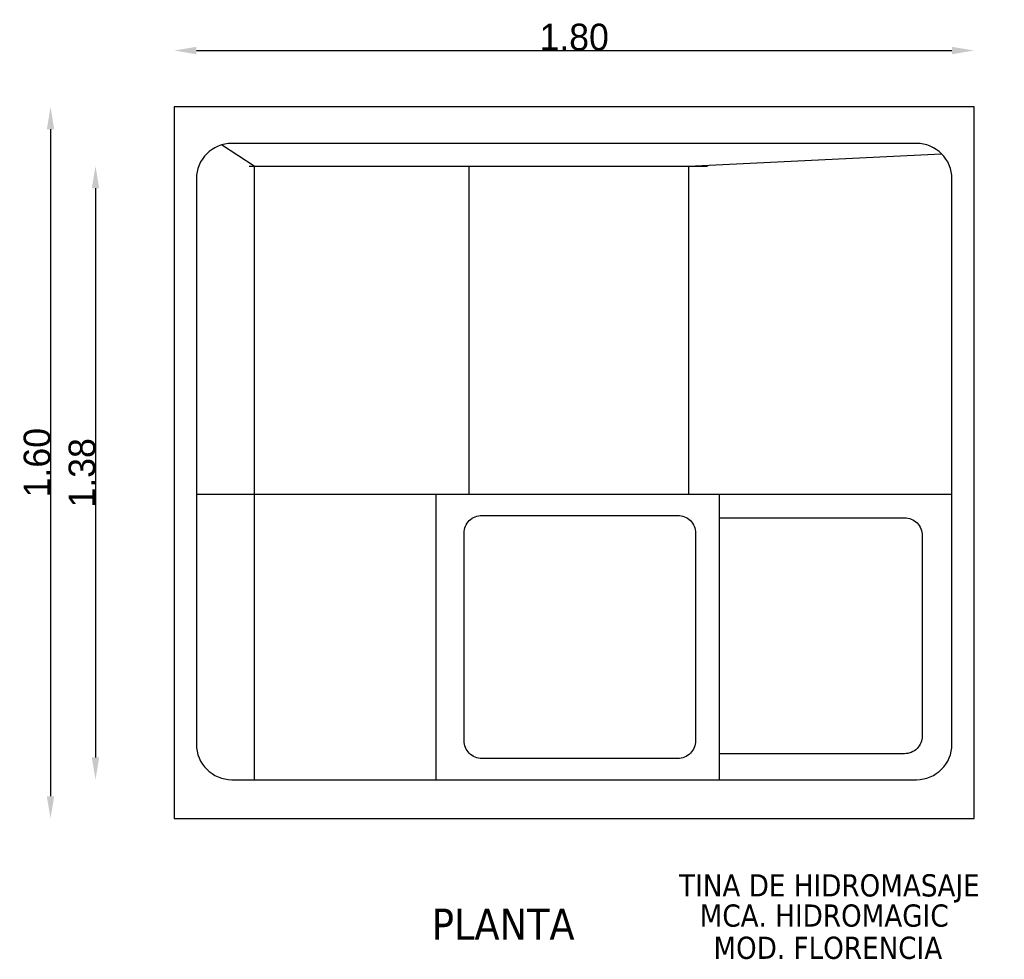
# Model space of a CAD drawing. Extents: x 78.49 to 80.7, y 133.79 to 135.91.
import ezdxf

# ---------------------------------------------------------------- set-up
doc = ezdxf.new("R2010")
doc.units = 0
doc.header["$MEASUREMENT"] = 0
doc.layers.get('0').update_dxf_attribs({"linetype": 'CONTINUOUS'})
doc.layers.get('DEFPOINTS').update_dxf_attribs({"linetype": 'CONTINUOUS'})
doc.layers.add('COTAS', color=1, linetype='CONTINUOUS')
doc.styles.add('REXTO1', font='TAHOMA.TTF')
doc.dimstyles.get("Standard").update_dxf_attribs({"dimtxt": 0.18, "dimasz": 0.18, "dimexe": 0.18, "dimexo": 0.0625, "dimgap": 0.09, "dimtad": 0, "dimtih": 1, "dimtoh": 1, "dimdec": 4, "dimzin": 0, "dimdsep": 46, "dimtxsty": 'Standard', "dimcen": 0.09, "dimadec": 0, "dimazin": 0, "dimtfac": 1, "dimtdec": 4, "dimtofl": 0, "dimtmove": 0, "dimatfit": 3, "dimfxl": 0, "dimtolj": 1, "dimtzin": 0, "dimarcsym": 0})

# ---------------------------------------------------------------- blocks, each defined once
blk = doc.blocks.new('*D1')
at = {"color": 0, "linetype": 'ByBlock'}
blk.add_line((78.5547, 135.6614), (78.5547, 134.1614), dxfattribs=at)
for points in [[(78.5464, 135.6614), (78.563, 135.6614), (78.5547, 135.7114)], [(78.5464, 134.1614), (78.563, 134.1614), (78.5547, 134.1114)]]:
    blk.add_solid(points, dxfattribs=at)
at = {"layer": 'DEFPOINTS', "color": 0, "linetype": 'ByBlock'}
for p in [(78.8328, 135.7114), (78.5547, 134.1114), (78.8328, 134.1114)]:
    blk.add_point(p, dxfattribs=at)
at = {"color": 0, "linetype": 'ByBlock', "insert": (78.5247, 134.9114), "char_height": 0.06, "attachment_point": 5, "rotation": 90}
blk.add_mtext('\\A1;1.60', dxfattribs=at)
blk = doc.blocks.new('*D0')
at = {"color": 0, "linetype": 'ByBlock'}
blk.add_line((78.6559, 135.5285), (78.6559, 134.2485), dxfattribs=at)
for points in [[(78.6475, 135.5285), (78.6642, 135.5285), (78.6559, 135.5785)], [(78.6475, 134.2485), (78.6642, 134.2485), (78.6559, 134.1985)]]:
    blk.add_solid(points, dxfattribs=at)
at = {"layer": 'DEFPOINTS', "color": 0, "linetype": 'ByBlock'}
for p in [(79.0017, 135.5785), (78.6559, 134.1985), (79.0128, 134.1985)]:
    blk.add_point(p, dxfattribs=at)
at = {"color": 0, "linetype": 'ByBlock', "insert": (78.6259, 134.8885), "char_height": 0.06, "attachment_point": 5, "rotation": 90}
blk.add_mtext('\\A1;1.38', dxfattribs=at)
blk = doc.blocks.new('*D2')
at = {"color": 0, "linetype": 'ByBlock'}
blk.add_line((78.8828, 135.8383), (80.5828, 135.8383), dxfattribs=at)
for points in [[(78.8828, 135.8466), (78.8828, 135.8299), (78.8328, 135.8383)], [(80.5828, 135.8466), (80.5828, 135.8299), (80.6328, 135.8383)]]:
    blk.add_solid(points, dxfattribs=at)
at = {"layer": 'DEFPOINTS', "color": 0, "linetype": 'ByBlock'}
for p in [(80.6328, 135.8383), (78.8328, 135.7114), (80.6328, 135.7114)]:
    blk.add_point(p, dxfattribs=at)
at = {"color": 0, "linetype": 'ByBlock', "insert": (79.7328, 135.8683), "char_height": 0.06, "attachment_point": 5}
blk.add_mtext('\\A1;1.80', dxfattribs=at)

msp = doc.modelspace()

# ---------------------------------------------------------------- linework, layer by layer
for p, q in [((79.0128, 135.5785), (78.9392, 135.626)), ((80.5028, 135.6295), (78.9628, 135.6295)), ((79.99, 135.5785), (80.5594, 135.6061)), ((79.0017, 135.5785), (80.0325, 135.5785)), ((79.0128, 135.5785), (79.0128, 134.1985)), ((79.4958, 135.5785), (79.4958, 134.8407)), ((79.99, 135.5785), (79.99, 134.8407)), ((78.8828, 135.5495), (78.8828, 134.2785)), ((80.5828, 134.2785), (80.5828, 135.5495)), ((78.8828, 134.8407), (80.5828, 134.8407)), ((79.4214, 134.8407), (79.4214, 134.1985)), ((80.0591, 134.8407), (80.0591, 134.1985)), ((78.9628, 134.1985), (80.5028, 134.1985))]:
    msp.add_line(p, q)
msp.add_lwpolyline([(78.8328, 134.1114), (80.6328, 134.1114), (80.6328, 135.7114), (78.8328, 135.7114)], close=True)
msp.add_lwpolyline([(79.5252, 134.793), (79.9659, 134.793, -0.414214), (80.0059, 134.753), (80.0059, 134.2863, -0.414214), (79.9659, 134.2463), (79.5252, 134.2463, -0.414214), (79.4852, 134.2863), (79.4852, 134.753, -0.414214)], format="xyb", close=True)
msp.add_lwpolyline([(80.0591, 134.7876), (80.476, 134.7876, -0.414214), (80.516, 134.7476), (80.516, 134.2969, -0.414214), (80.476, 134.2569), (80.0591, 134.2569)], format="xyb")
for centre, start, end in [((78.9628, 135.5495), 90, 180), ((80.5028, 135.5495), 0, 90), ((78.9628, 134.2785), 180, 270), ((80.5028, 134.2785), 270, 0)]:
    msp.add_arc(centre, 0.08, start, end)

# ---------------------------------------------------------------- texts
at = {"color": 5, "style": 'REXTO1'}
for s, height, p in [('TINA DE HIDROMASAJE', 0.05, (79.9688, 133.9359)), ('MCA. HIDROMAGIC', 0.05, (80.0152, 133.868)), ('PLANTA', 0.07, (79.4127, 133.8386)), ('MOD. FLORENCIA', 0.05, (80.0461, 133.7955))]:
    msp.add_text(s, height=height, dxfattribs=at).set_placement(p)

# ---------------------------------------------------------------- dimensions: what is measured, and where the dimension line sits
at = {"layer": 'COTAS'}
dim = msp.add_linear_dim(base=(80.6328, 135.8383), p1=(78.8328, 135.7114), p2=(80.6328, 135.7114), text='1.80', dimstyle='Standard', override={"dimtxt": 0.06, "dimasz": 0.05, "dimexe": 1.25, "dimexo": 0.625, "dimgap": 0, "dimtad": 1, "dimtih": 0, "dimtoh": 0, "dimdec": 2, "dimzin": 8, "dimcen": 2.5, "dimse1": 1, "dimse2": 1, "dimtdec": 2, "dimtix": 1, "dimtofl": 1}, dxfattribs=at)
dim.commit()
dim.dimension.update_dxf_attribs({"geometry": '*D2', "text_midpoint": (79.7328, 135.8683)})
dim = msp.add_linear_dim(base=(78.5547, 134.1114), p1=(78.8328, 135.7114), p2=(78.8328, 134.1114), angle=90, text='1.60', dimstyle='Standard', override={"dimtxt": 0.06, "dimasz": 0.05, "dimexe": 1.25, "dimexo": 0.625, "dimgap": 0, "dimtad": 1, "dimtih": 0, "dimtoh": 0, "dimdec": 2, "dimzin": 8, "dimcen": 2.5, "dimse1": 1, "dimse2": 1, "dimtdec": 2, "dimtix": 1, "dimtofl": 1}, dxfattribs=at)
dim.commit()
dim.dimension.update_dxf_attribs({"geometry": '*D1', "text_midpoint": (78.5247, 134.9114)})
dim = msp.add_linear_dim(base=(78.6559, 134.1985), p1=(79.0017, 135.5785), p2=(79.0128, 134.1985), angle=90, dimstyle='Standard', override={"dimtxt": 0.06, "dimasz": 0.05, "dimexe": 1.25, "dimexo": 0.625, "dimgap": 0, "dimtad": 1, "dimtih": 0, "dimtoh": 0, "dimdec": 2, "dimzin": 8, "dimcen": 2.5, "dimse1": 1, "dimse2": 1, "dimtdec": 2, "dimtix": 1, "dimtofl": 1}, dxfattribs=at)
dim.commit()
dim.dimension.update_dxf_attribs({"geometry": '*D0', "text_midpoint": (78.6259, 134.8885)})

doc.saveas('drawing.dxf')
